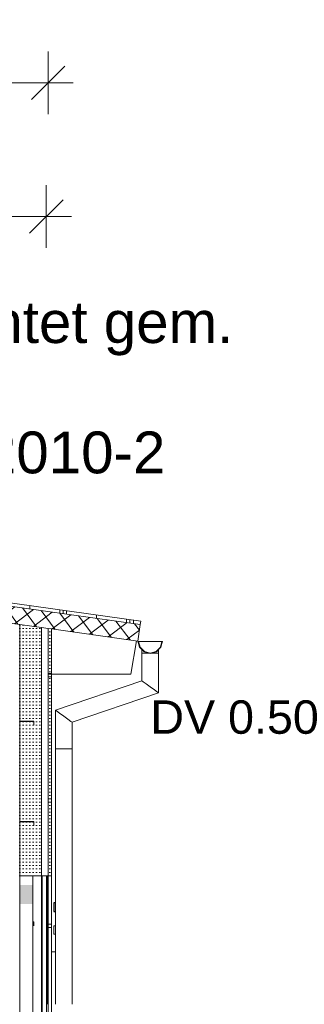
# Model space of a CAD drawing. Header units: metres. Extents: x -69 to 133, y -8 to 26.
# Tile 101 of 103: x 114.09 to 115.79, y 3.73 to 9.62. Entities that reach past the tile are written whole.
import ezdxf

# ---------------------------------------------------------------- set-up
doc = ezdxf.new("R2010")
doc.units = ezdxf.units.M
doc.header["$MEASUREMENT"] = 0
for name, color, linetype in [('10 Fassade', 7, 'Continuous'), ('10 Stütze', 7, 'Continuous'), ('10 Wand außen', 7, 'Continuous'), ('20 Decke', 7, 'Continuous'), ('20 Träger', 7, 'Continuous'), ('30 Dachaufbau', 7, 'Continuous'), ('30 Dachentwässerung', 7, 'Continuous'), ('40 Absturzsicherung', 7, 'Continuous'), ('50 Sanitäreinrichtung', 7, 'Continuous'), ('90 Allgemein Beschriftung', 7, 'Continuous'), ('94 Genehmigungsplanung Bemaßung', 7, 'Continuous')]:
    doc.layers.add(name, color=color, linetype=linetype)
doc.styles.add('ERSTELLTER_STIL_2', font='arial.ttf')
doc.dimstyles.new('ERSTELLTER_STIL__2', dxfattribs={"dimtxt": 0.25, "dimasz": 0.19, "dimexe": 0.18, "dimexo": 0.1, "dimgap": 0, "dimtad": 1, "dimtih": 1, "dimtoh": 1, "dimzin": 0, "dimdsep": 46, "dimtxsty": 'ERSTELLTER_STIL_2', "dimblk": 'ARROWHEAD_6', "dimblk1": 'ARROWHEAD_6', "dimblk2": 'ARROWHEAD_6', "dimcen": 0.09, "dimclrd": 7, "dimclre": 7, "dimclrt": 7, "dimazin": 0, "dimtfac": 1, "dimtdec": 4, "dimtmove": 0, "dimatfit": 3, "dimfxl": 1, "dimtolj": 1, "dimtzin": 0, "dimarcsym": 0})
pattern_1 = [(0, (-33214.851021, 0), (0, 0.02), [0, -0.02])]

# ---------------------------------------------------------------- blocks, each defined once
blk = doc.blocks.new('*D76', base_point=(-33214.851, 0))
at = {"layer": '94 Genehmigungsplanung Bemaßung', "color": 7, "linetype": 'Continuous', "lineweight": 13}
for p, q in [((98.4284, 9.0585), (98.4284, 9.4335)), ((114.2584, 9.0585), (114.2584, 9.4335)), ((98.5284, 9.346), (98.3284, 9.146)), ((114.1584, 9.146), (114.3584, 9.346)), ((98.2784, 9.246), (98.4284, 9.246)), ((98.4284, 9.246), (114.2584, 9.246)), ((114.2584, 9.246), (114.4084, 9.246))]:
    blk.add_line(p, q, dxfattribs=at)
at = {"layer": '94 Genehmigungsplanung Bemaßung', "color": 7, "lineweight": 13, "insert": (105.9144, 9.296), "char_height": 0.25, "attachment_point": 7, "style": 'ERSTELLTER_STIL_2'}
blk.add_mtext('\\A1;{\\pql;\\fArial|b0|i0|c0|p0;\\W1.000000;15,83}', dxfattribs=at)
blk = doc.blocks.new('ARROWHEAD_6')
at = {"color": 0, "linetype": 'Continuous', "lineweight": 0}
for p, q in [((-0.5, -0.5), (0.5, 0.5)), ((0, 0), (-1, 0))]:
    blk.add_line(p, q, dxfattribs=at)
blk = doc.blocks.new('*D79', base_point=(-33214.851, 0))
at = {"layer": '94 Genehmigungsplanung Bemaßung', "color": 7, "linetype": 'Continuous', "lineweight": 13}
for p, q in [((106.3384, 8.2585), (106.3384, 8.6335)), ((114.248, 8.2585), (114.248, 8.6335)), ((106.4384, 8.546), (106.2384, 8.346)), ((114.148, 8.346), (114.348, 8.546)), ((106.3384, 8.446), (114.248, 8.446)), ((114.248, 8.446), (114.398, 8.446))]:
    blk.add_line(p, q, dxfattribs=at)
at = {"layer": '94 Genehmigungsplanung Bemaßung', "color": 7, "lineweight": 13, "insert": (109.9595, 8.496), "char_height": 0.25, "attachment_point": 7, "style": 'ERSTELLTER_STIL_2'}
blk.add_mtext('\\A1;{\\pql;\\fArial|b0|i0|c0|p0;\\W1.000000;7,91}', dxfattribs=at)

msp = doc.modelspace()

# ---------------------------------------------------------------- hatches: boundary and pattern name
at = {"layer": '10 Fassade', "linetype": 'Continuous', "lineweight": 0, "true_color": 0x000000}
h = msp.add_hatch(dxfattribs=at)
h.set_pattern_fill('Dachstein_0001', color=18, style=0, pattern_type=2)
h.set_pattern_definition(pattern_1)
h.paths.add_polyline_path([(114.0884, 4.824), (114.1734, 4.824), (114.1734, 4.8), (114.1724, 4.8), (114.1724, 4.823), (114.0884, 4.823), (114.0884, 4.5), (114.2189, 4.5), (114.2189, 5.9856), (114.0884, 6.004), (114.0884, 5.424), (114.1734, 5.424), (114.1734, 5.4), (114.1724, 5.4), (114.1724, 5.423), (114.0884, 5.423)])
h = msp.add_hatch(dxfattribs=at)
h.set_pattern_fill('Dachstein_0001', color=18, style=0, pattern_type=2)
h.set_pattern_definition(pattern_1)
h.paths.add_polyline_path([(114.2584, 5.71), (114.2784, 5.71), (114.2784, 5.9773), (114.2584, 5.9801)])
h = msp.add_hatch(dxfattribs=at)
h.set_pattern_fill('Dachstein_0001', color=18, style=0, pattern_type=2)
h.set_pattern_definition(pattern_1)
h.paths.add_polyline_path([(114.2584, 4.96), (114.2784, 4.96), (114.2784, 5.69), (114.2584, 5.69)])
h = msp.add_hatch(dxfattribs=at)
h.set_pattern_fill('Dachstein_0001', color=18, style=0, pattern_type=2)
h.set_pattern_definition(pattern_1)
h.paths.add_polyline_path([(114.2784, 4.5), (114.2784, 4.94), (114.2584, 4.94), (114.2584, 4.5)])
at = {"layer": '10 Wand außen', "linetype": 'Continuous', "lineweight": 13, "true_color": 0x000100}
msp.add_hatch(color=98, dxfattribs=at).paths.add_polyline_path([(114.0884, 4.444), (114.0884, 4.4295), (114.1705, 4.4295), (114.1705, 4.444)])
at = {"layer": '10 Wand außen', "linetype": 'Continuous', "lineweight": 18, "true_color": 0xf50000}
msp.add_hatch(color=1, dxfattribs=at).paths.add_polyline_path([(114.0884, 4.3295), (114.1705, 4.3295), (114.1705, 4.4295), (114.0884, 4.4295)])
at = {"layer": '30 Dachaufbau', "linetype": 'Continuous', "lineweight": 18}
h = msp.add_hatch(dxfattribs=at)
h.set_pattern_fill('Dämmung__hart_1_0001', color=8, style=0, pattern_type=2)
h.set_pattern_definition([(37, (-33214.85102, 0), (-0.04814520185, 0.0638908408), []), (127, (-33214.85102, 0), (0.0638908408, 0.04814520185), [])])
h.paths.add_polyline_path([(106.3384, 7.0931), (114.7965, 5.9044), (114.8104, 6.0035), (113.9501, 6.1244), (113.9466, 6.099), (112.333, 6.3258), (112.3366, 6.3511), (112.2469, 6.3637), (112.2433, 6.3384), (110.6297, 6.5652), (110.6333, 6.5905), (110.5436, 6.6031), (110.54, 6.5778), (108.9265, 6.8046), (108.93, 6.8299), (106.3384, 7.1941)])
at = {"layer": '30 Dachaufbau', "linetype": 'Continuous', "lineweight": 13, "true_color": 0x000100}
h = msp.add_hatch(dxfattribs=at)
h.set_pattern_fill('Metall__Zinkblech_0001', color=98, style=0, pattern_type=2)
h.set_pattern_definition([(90, (-33214.83102, 0), (-0.4, 0), []), (90, (-33214.85102, 0), (-0.4, 0), []), (90, (-33214.87102, 0), (-0.4, 0), []), (90, (-33214.65102, 1), (-0.2, 0), [])])
h.paths.add_polyline_path([(113.9472, 6.1393), (113.9521, 6.1386), (113.9501, 6.1244), (114.8104, 6.0035), (114.8132, 6.0233), (113.948, 6.1449)])

# ---------------------------------------------------------------- linework, layer by layer
at = {"layer": '10 Fassade', "color": 7, "linetype": 'Continuous', "lineweight": 13}
for p, q in [((114.0884, 6.004), (114.0884, 5.424)), ((114.2189, 5.9856), (114.2189, 4.5)), ((114.2584, 5.9801), (114.2584, 5.71)), ((114.2784, 5.9773), (114.2784, 5.71)), ((114.2584, 5.69), (114.2584, 5.71)), ((114.2784, 5.71), (114.2584, 5.71)), ((114.2584, 5.69), (114.2584, 4.96)), ((114.2784, 5.69), (114.2584, 5.69)), ((114.2784, 5.69), (114.2784, 4.96)), ((114.1734, 5.424), (114.0884, 5.424)), ((114.0884, 5.423), (114.0884, 4.824)), ((114.1724, 5.423), (114.0884, 5.423)), ((114.1724, 5.423), (114.1724, 5.4)), ((114.1734, 5.424), (114.1734, 5.4)), ((114.1734, 5.4), (114.1724, 5.4)), ((114.2584, 4.94), (114.2584, 4.96)), ((114.2784, 4.96), (114.2584, 4.96)), ((114.2584, 4.94), (114.2584, 4.5)), ((114.2784, 4.94), (114.2584, 4.94)), ((114.2784, 4.94), (114.2784, 4.5)), ((114.1734, 4.824), (114.0884, 4.824)), ((114.0884, 4.823), (114.0884, 4.5)), ((114.1724, 4.823), (114.0884, 4.823)), ((114.1724, 4.823), (114.1724, 4.8)), ((114.1734, 4.8), (114.1724, 4.8)), ((114.1734, 4.824), (114.1734, 4.8)), ((114.2189, 4.5), (114.0884, 4.5)), ((114.2584, 4.5), (114.2189, 4.5)), ((114.2189, 1.2), (114.2189, 4.5)), ((114.2584, 4.5), (114.2584, 4.21)), ((114.2784, 4.5), (114.2584, 4.5)), ((114.2784, 4.21), (114.2784, 4.5)), ((114.1734, 4.224), (114.1705, 4.224)), ((114.1724, 4.223), (114.1705, 4.223)), ((114.1724, 4.223), (114.1724, 4.2)), ((114.1734, 4.2), (114.1724, 4.2)), ((114.1734, 4.224), (114.1734, 4.2)), ((114.2784, 4.21), (114.2584, 4.21)), ((114.2784, 4.19), (114.2584, 4.19)), ((114.2584, 4.19), (114.2584, 3.46)), ((114.2784, 4.19), (114.2784, 3.46))]:
    msp.add_line(p, q, dxfattribs=at)
at = {"layer": '10 Stütze', "color": 7, "linetype": 'Continuous', "lineweight": 13}
for p, q in [((114.0884, 5.423), (114.0884, 5.424)), ((114.0884, 4.823), (114.0884, 4.824))]:
    msp.add_line(p, q, dxfattribs=at)
at = {"layer": '10 Wand außen', "color": 7, "linetype": 'Continuous', "lineweight": 13}
for p, q in [((114.0884, 4.5), (114.0884, 0)), ((114.2784, 4.045), (114.3024, 4.045))]:
    msp.add_line(p, q, dxfattribs=at)
at = {"layer": '20 Decke', "color": 7, "linetype": 'Continuous', "lineweight": 13}
for p, q in [((114.1662, 4.5), (114.1662, 0)), ((114.2484, 4.5), (114.2484, 0))]:
    msp.add_line(p, q, dxfattribs=at)
at = {"layer": '20 Träger', "color": 7, "linetype": 'Continuous', "lineweight": 18}
for p, q in [((114.7543, 5.7056), (114.7884, 5.9056)), ((114.2584, 5.7056), (114.7543, 5.7056))]:
    msp.add_line(p, q, dxfattribs=at)
at = {"layer": '30 Dachaufbau', "color": 7, "linetype": 'Continuous', "lineweight": 13}
for p, q in [((106.3384, 7.2143), (114.8132, 6.0233)), ((106.3384, 7.1941), (114.8104, 6.0035)), ((113.9134, 6.0286), (114.0884, 6.004)), ((114.0884, 6.004), (114.2189, 5.9856)), ((114.2189, 5.9856), (114.2584, 5.9801)), ((114.2584, 5.9801), (114.2784, 5.9773)), ((114.2784, 5.9773), (114.7965, 5.9044))]:
    msp.add_line(p, q, dxfattribs=at)
at = {"layer": '30 Dachaufbau', "color": 7, "linetype": 'Continuous', "lineweight": 13, "flags": 128}
msp.add_lwpolyline([(114.8132, 6.0233), (114.8104, 6.0035), (114.7965, 5.9044)], dxfattribs=at)
at = {"layer": '30 Dachentwässerung', "color": 7, "linetype": 'Continuous', "lineweight": 13}
for p, q in [((114.7965, 5.9044), (114.8064, 5.8674)), ((114.8005, 5.9024), (114.8705, 5.9024)), ((114.8005, 5.9024), (114.8099, 5.8674)), ((114.8705, 5.9024), (114.9405, 5.9024)), ((114.9311, 5.8674), (114.9405, 5.9024)), ((114.9346, 5.8674), (114.9445, 5.9044)), ((114.8064, 5.8674), (114.8335, 5.8403)), ((114.8099, 5.8674), (114.8355, 5.8418)), ((114.8205, 5.8568), (114.8205, 5.8324)), ((114.8335, 5.8403), (114.8705, 5.8304)), ((114.8355, 5.8418), (114.8705, 5.8324)), ((114.8705, 5.8324), (114.9055, 5.8418)), ((114.8705, 5.8304), (114.9075, 5.8403)), ((114.9055, 5.8418), (114.9311, 5.8674)), ((114.9075, 5.8403), (114.9346, 5.8674)), ((114.9205, 5.8568), (114.9205, 5.8324)), ((114.8272, 5.8324), (114.8205, 5.8324)), ((114.8205, 5.8324), (114.8205, 5.6657)), ((114.8455, 5.8324), (114.8272, 5.8324)), ((114.8705, 5.8324), (114.8455, 5.8324)), ((114.8955, 5.8324), (114.8705, 5.8324)), ((114.9138, 5.8324), (114.8955, 5.8324)), ((114.9205, 5.8324), (114.9138, 5.8324)), ((114.9205, 5.8324), (114.9205, 5.594)), ((114.8205, 5.6657), (114.3024, 5.4907)), ((114.8272, 5.6609), (114.8205, 5.6657)), ((114.8455, 5.6478), (114.8272, 5.6609)), ((114.8705, 5.6299), (114.8455, 5.6478)), ((114.8955, 5.6119), (114.8705, 5.6299)), ((114.9138, 5.5988), (114.8955, 5.6119)), ((114.9205, 5.594), (114.4024, 5.4189)), ((114.9205, 5.594), (114.9138, 5.5988)), ((114.3091, 5.4859), (114.3024, 5.4907)), ((114.3024, 5.4907), (114.3024, 5.2585)), ((114.3274, 5.4728), (114.3091, 5.4859)), ((114.3524, 5.4548), (114.3274, 5.4728)), ((114.3774, 5.4369), (114.3524, 5.4548)), ((114.3957, 5.4237), (114.3774, 5.4369)), ((114.4024, 5.4189), (114.3957, 5.4237)), ((114.4024, 5.4189), (114.4024, 5.2585)), ((114.3024, 5.2585), (114.3024, 3.73)), ((114.3091, 5.2585), (114.3024, 5.2585)), ((114.3274, 5.2585), (114.3091, 5.2585)), ((114.3524, 5.2585), (114.3274, 5.2585)), ((114.3774, 5.2585), (114.3524, 5.2585)), ((114.3957, 5.2585), (114.3774, 5.2585)), ((114.4024, 5.2585), (114.3957, 5.2585)), ((114.4024, 5.2585), (114.4024, 3.73))]:
    msp.add_line(p, q, dxfattribs=at)
at = {"layer": '40 Absturzsicherung', "color": 250, "linetype": 'Continuous', "lineweight": 25, "true_color": 0x191919}
for p, q in [((114.2936, 4.3365), (114.2936, 4.2865)), ((114.3024, 4.3365), (114.2936, 4.3365)), ((114.2936, 4.2865), (114.3024, 4.2865))]:
    msp.add_line(p, q, dxfattribs=at)
at = {"layer": '40 Absturzsicherung', "color": 7, "linetype": 'Continuous', "lineweight": 13}
for p, q in [((114.2936, 4.1998), (114.2936, 4.1498)), ((114.3024, 4.1998), (114.2936, 4.1998)), ((114.2936, 4.1498), (114.3024, 4.1498))]:
    msp.add_line(p, q, dxfattribs=at)
at = {"layer": '50 Sanitäreinrichtung', "color": 251, "linetype": 'Continuous', "lineweight": 18, "true_color": 0x5f5f5f}
for p, q in [((114.2784, 5.69), (114.2784, 5.7056)), ((114.0934, 5.423), (114.0934, 5.424)), ((114.2784, 4.94), (114.2784, 4.96)), ((114.0934, 4.823), (114.0934, 4.824)), ((114.2234, 3.35), (114.2234, 4.5)), ((114.2534, 4.5), (114.2534, 3.73)), ((114.2584, 4.19), (114.2584, 4.21)), ((114.2784, 4.19), (114.2784, 4.21))]:
    msp.add_line(p, q, dxfattribs=at)

# ---------------------------------------------------------------- texts
at = {"layer": '90 Allgemein Beschriftung', "color": 7, "linetype": 'Continuous', "lineweight": 13, "insert": (110.9428, 7.9386), "char_height": 0.25, "attachment_point": 1, "line_spacing_factor": 0.935712, "style": 'ERSTELLTER_STIL_2'}
msp.add_mtext('\\A1;{\\pql;\\fArial|b0|i0|c0|p0;\\W1.000000;Metalldach beschichtet gem. \\P\\pql;\\fArial|b0|i0|c0|p0;\\W1.000000;RC 3 oder RC 4 \\P\\pql;\\fArial|b0|i0|c0|p0;\\W1.000000;entspr. DIN 10169:2010-2}', dxfattribs=at)
at = {"layer": '90 Allgemein Beschriftung', "color": 7, "linetype": 'Continuous', "lineweight": 13, "insert": (114.871, 5.5495), "char_height": 0.2, "attachment_point": 1, "style": 'ERSTELLTER_STIL_2'}
msp.add_mtext('\\A1;{\\pql;\\fArial|b0|i0|c0|p0;\\W1.000000;DV 0.50}', dxfattribs=at)

# ---------------------------------------------------------------- dimensions: what is measured, and where the dimension line sits
at = {"layer": '94 Genehmigungsplanung Bemaßung', "color": 7, "linetype": 'Continuous', "lineweight": 13}
for base, p1, p2, picture, middle in [((114.2584, 9.246), (98.4284, 1.2), (114.2584, 5.8466), '*D76', (106.3331, 9.421)), ((114.248, 8.446), (106.3384, 7.0931), (114.248, 1.2), '*D79', (110.2831, 8.621))]:
    dim = msp.add_linear_dim(base=base, p1=p1, p2=p2, dimstyle='ERSTELLTER_STIL__2', dxfattribs=at)
    dim.commit()
    dim.dimension.update_dxf_attribs({"geometry": picture, "text_midpoint": middle, "dimtype": 160})

doc.saveas('drawing.dxf')
